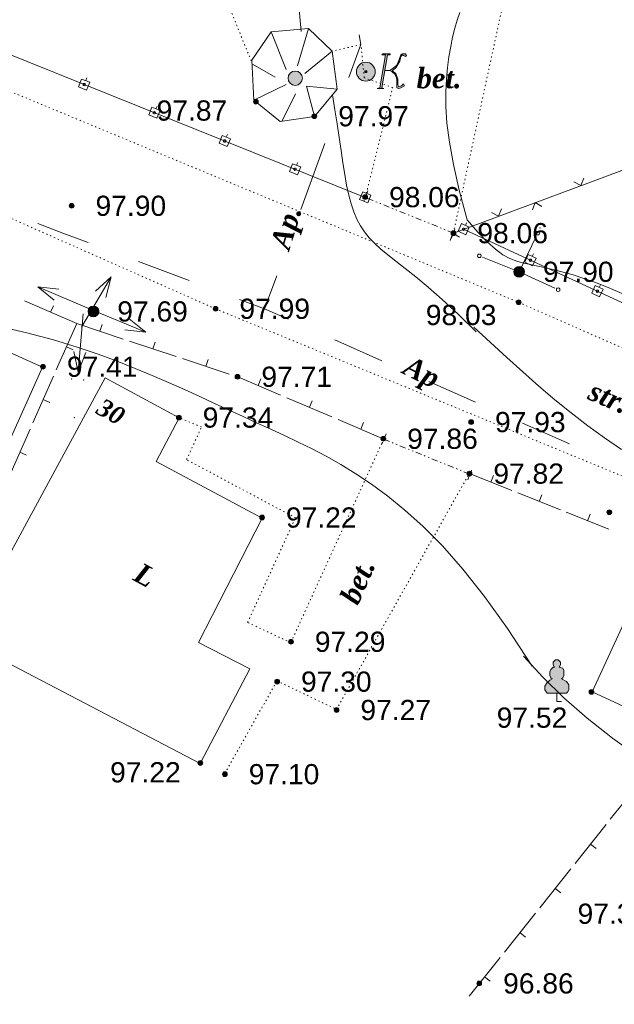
# Model space of a CAD drawing. Header units: millimetres. Extents: x 9396 to 25236, y 15106 to 31102.
# Tile 93 of 256: x 10825 to 10875, y 16146 to 16228. Entities that reach past the tile are written whole.
import ezdxf
from ezdxf.enums import TextEntityAlignment as Align

# ---------------------------------------------------------------- set-up
doc = ezdxf.new("R2010")
doc.units = ezdxf.units.MM
for name, pattern in [('DIVIDE', [1.25, 0.5, -0.25, 0, -0.25, 0, -0.25]), ('DOT', [0.25, 0, -0.25]), ('HIDDEN', [0.375, 0.25, -0.125])]:
    doc.linetypes.add(name, pattern=pattern)
for name, color, linetype, lineweight, true_color in [('1001010', 7, 'Continuous', 9, 0x000000), ('10010110', 7, 'Continuous', 20, 0xa25100), ('1070000', 7, 'DOT', 9, 0x000000), ('2030012', 7, 'Continuous', 9, 0x000000), ('21100200', 7, 'HIDDEN', 0, 0x800080), ('3000105', 7, 'DIVIDE', 9, 0x000000), ('3000130', 7, 'Continuous', 9, 0x000000), ('3000220', 7, 'Continuous', 9, 0x000000), ('3000260', 7, 'Continuous', 9, 0x000000), ('4000210', 7, 'Continuous', 9, 0x000000), ('5010210', 7, 'Continuous', 20, 0x008000), ('5010410', 7, 'Continuous', 9, 0x000000), ('6011210', 1, 'Continuous', 9, 0xff0000), ('8010200', 7, 'Continuous', 9, 0x000000), ('9010110', 7, 'Continuous', 9, 0x000000)]:
    doc.layers.add(name, color=color, linetype=linetype, lineweight=lineweight, true_color=true_color)
doc.styles.add('10', font='timesbi.ttf', dxfattribs={"height": 0.001481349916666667})
doc.styles.add('2', font='timesbi.ttf', dxfattribs={"height": 0.001692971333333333})
doc.styles.add('3', font='timesbi.ttf', dxfattribs={"height": 0.001692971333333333})
doc.styles.add('9', font='timesbi.ttf', dxfattribs={"height": 0.001692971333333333})
doc.styles.add('F2', font='arial.ttf', dxfattribs={"height": 0.001692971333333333})

# ---------------------------------------------------------------- blocks, each defined once
blk = doc.blocks.new('SYMBOL21100200')
at = {"true_color": 0x800080}
h = blk.add_hatch(color=216, dxfattribs=at)
edge = h.paths.add_edge_path()
edge.add_arc((0, 0), 0.1, 0, 360)
at = {"color": 216, "linetype": 'Continuous', "lineweight": 0, "true_color": 0x800080}
blk.add_circle((0, 0), 0.1, dxfattribs=at)
blk = doc.blocks.new('SYMBOL4000210')
at = {"true_color": 0xffffff}
blk.add_hatch(color=7, dxfattribs=at).paths.add_polyline_path([(0.05, 1.75), (-0.05, 1.75), (-0.15, 1.65), (-0.15, 1.55), (-0.1, 1.45), (-0.15, 1.45), (-0.25, 1.35), (-0.3, 1.25), (-0.3, 1.1), (-0.25, 1), (-0.2, 0.95), (-0.3, 0.9), (-0.35, 0.85), (-0.4, 0.8), (-0.5, 0.65), (-0.5, 0.5), (-0.4, 0.35), (-0.3, 0.35), (-0.1, 0.35), (0, 0.35), (0.15, 0.35), (0.4, 0.35), (0.45, 0.4), (0.5, 0.5), (0.5, 0.7), (0.4, 0.85), (0.2, 0.95), (0.25, 1), (0.3, 1.1), (0.3, 1.3), (0.25, 1.4), (0.1, 1.45), (0.15, 1.55), (0.15, 1.65)])
at = {"color": 18, "linetype": 'Continuous', "lineweight": 0, "true_color": 0x000000, "flags": 128}
blk.add_lwpolyline([(0.05, 1.75), (-0.05, 1.75), (-0.15, 1.65), (-0.15, 1.55), (-0.1, 1.45), (-0.15, 1.45), (-0.25, 1.35), (-0.3, 1.25), (-0.3, 1.1), (-0.25, 1), (-0.2, 0.95), (-0.3, 0.9), (-0.35, 0.85), (-0.4, 0.8), (-0.5, 0.65), (-0.5, 0.5), (-0.4, 0.35), (-0.3, 0.35), (-0.1, 0.35), (0, 0.35), (0.15, 0.35), (0.4, 0.35), (0.45, 0.4), (0.5, 0.5), (0.5, 0.7), (0.4, 0.85), (0.2, 0.95), (0.25, 1), (0.3, 1.1), (0.3, 1.3), (0.25, 1.4), (0.1, 1.45), (0.15, 1.55), (0.15, 1.65), (0.05, 1.75)], close=True, dxfattribs=at)
blk.add_lwpolyline([(0, 0.35), (0, 0), (0.2, 0)], dxfattribs=at)
blk = doc.blocks.new('SYMBOL5010410')
at = {"true_color": 0xffffff}
for points in [[(0.6715, 0.711), (0.8295, 0.711), (0.5925, -0.6715), (0.474, -0.711), (0.7505, -0.711), (0.6715, -0.6715), (0.9085, 0.711), (1.027, 0.711), (1.027, 0.7505), (0.711, 0.7505)], [(1, 0.05), (1.15, 0.15), (1.3035, 0.2765), (1.3825, 0.474), (1.4615, 0.711), (1.5405, 0.7505), (1.659, 0.7505), (1.6985, 0.6715), (1.659, 0.632), (1.58, 0.6715), (1.5405, 0.711), (1.4615, 0.632), (1.422, 0.4345), (1.264, 0.158), (1.106, 0.0395), (1.264, -0.079), (1.343, -0.316), (1.343, -0.553), (1.3825, -0.632), (1.501, -0.5925), (1.58, -0.5135), (1.6195, -0.5925), (1.4615, -0.6715), (1.3825, -0.711), (1.3035, -0.6715), (1.3035, -0.553), (1.3035, -0.316), (1.2245, -0.1185), (1.106, 0)], [(-0.0395, -0.0395), (0.0395, -0.0395), (0.0395, 0.0395), (-0.0395, 0.0395)]]:
    blk.add_hatch(color=7, dxfattribs=at).paths.add_polyline_path(points)
h = blk.add_hatch(color=7, dxfattribs=at)
edge = h.paths.add_edge_path()
edge.add_arc((0, 0), 0.395, 0, 360)
at = {"color": 18, "linetype": 'Continuous', "lineweight": 0, "true_color": 0x000000, "flags": 128}
for points in [[(0.6715, 0.711), (0.8295, 0.711), (0.5925, -0.6715), (0.474, -0.711), (0.7505, -0.711), (0.6715, -0.6715), (0.9085, 0.711), (1.027, 0.711), (1.027, 0.7505), (0.711, 0.7505), (0.6715, 0.711)], [(1, 0.05), (1, 0.05), (1.15, 0.15), (1.3035, 0.2765), (1.3825, 0.474), (1.4615, 0.711), (1.5405, 0.7505), (1.659, 0.7505), (1.6985, 0.6715), (1.659, 0.632), (1.58, 0.6715), (1.5405, 0.711), (1.4615, 0.632), (1.422, 0.4345), (1.264, 0.158), (1.106, 0.0395), (1.264, -0.079), (1.343, -0.316), (1.343, -0.553), (1.3825, -0.632), (1.501, -0.5925), (1.58, -0.5135), (1.6195, -0.5925), (1.4615, -0.6715), (1.3825, -0.711), (1.3035, -0.6715), (1.3035, -0.553), (1.3035, -0.316), (1.2245, -0.1185), (1.106, 0), (1, 0.05)], [(-0.0395, -0.0395), (0.0395, -0.0395), (0.0395, 0.0395), (-0.0395, 0.0395)]]:
    blk.add_lwpolyline(points, close=True, dxfattribs=at)
blk.add_lwpolyline([(1, 0.05), (0.8, 0.05)], dxfattribs=at)
at = {"color": 3, "linetype": 'Continuous', "lineweight": 0, "true_color": 0x00ea00}
blk.add_circle((0, 0), 0.395, dxfattribs=at)
blk = doc.blocks.new('SYMBOL2030012')
at = {"true_color": 0xffffff}
h = blk.add_hatch(color=7, dxfattribs=at)
edge = h.paths.add_edge_path()
edge.add_arc((0, 0), 0.225, 0, 360)
at = {"true_color": 0x000000}
h = blk.add_hatch(color=18, dxfattribs=at)
edge = h.paths.add_edge_path()
edge.add_arc((0, 0), 0.05, 0, 360)
at = {"color": 18, "linetype": 'Continuous', "lineweight": 0, "true_color": 0x000000}
for radius in [0.225, 0.05]:
    blk.add_circle((0, 0), radius, dxfattribs=at)
blk = doc.blocks.new('SYMBOL8010200')
at = {"true_color": 0x000000}
h = blk.add_hatch(color=18, dxfattribs=at)
edge = h.paths.add_edge_path()
edge.add_arc((0, 0), 0.3, 0, 360)
at = {"color": 18, "linetype": 'Continuous', "lineweight": 0, "true_color": 0x000000}
blk.add_circle((0, 0), 0.3, dxfattribs=at)

msp = doc.modelspace()

# ---------------------------------------------------------------- linework, layer by layer
at = {"layer": '1001010', "color": 253}
for p, q in [((10849.13384498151, 16227.64105991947), (10848.21216698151, 16224.49477991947)), ((10846.01338898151, 16227.34621991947), (10847.28075898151, 16224.18429991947)), ((10851.13339698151, 16225.72763991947), (10848.83316698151, 16223.87381991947)), ((10844.45750898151, 16224.63081991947), (10846.34935098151, 16223.56341991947)), ((10844.56374498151, 16221.62129991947), (10847.28075898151, 16222.94245991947)), ((10851.54019698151, 16222.53917991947), (10848.98846298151, 16222.78717991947)), ((10849.64577898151, 16220.26907991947), (10848.98846298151, 16222.78717991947)), ((10846.91036698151, 16219.83781991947), (10848.05687098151, 16222.16629991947)), ((10840.06763698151, 16165.99887991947), (10820.21539298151, 16176.39971991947))]:
    msp.add_line(p, q, dxfattribs=at)
for points in [[(10851.13339698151, 16225.72763991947, 0), (10849.13384498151, 16227.64105991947, 0), (10846.01338898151, 16227.34621991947, 0), (10844.39175098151, 16224.98745991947, 0), (10844.56374498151, 16221.62129991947, 0)], [(10851.13339698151, 16225.72763991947, 0), (10851.54019698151, 16222.53917991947, 0), (10849.64577898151, 16220.26907991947, 0), (10846.77508098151, 16219.82765991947, 0), (10844.56374498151, 16221.62129991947, 0)], [(10826.85080098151, 16199.25445991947, 0), (10809.63520898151, 16206.97685991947, 0), (10802.74680098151, 16190.24085991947, 0)], [(10802.74680098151, 16190.24085991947, 0), (10819.48355698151, 16182.83125991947, 0), (10826.85080098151, 16199.25445991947, 0)], [(10840.06763698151, 16165.99887991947, 0), (10844.22122898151, 16173.95727991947, 0), (10839.93221298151, 16176.16023991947, 0), (10845.26802898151, 16186.56767991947, 0), (10836.38000098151, 16191.32701991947, 0), (10838.31641698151, 16194.98567991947, 0), (10832.09602098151, 16198.35527991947, 0), (10820.21539298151, 16176.39971991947, 0)], [(10878.45498098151, 16184.02081991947, 0), (10872.90977298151, 16172.01081991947, 0), (10879.26513298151, 16169.07641991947, 0)]]:
    msp.add_polyline3d(points, dxfattribs=at)
at = {"layer": '10010110'}
msp.add_line((10848.15778929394, 16231.58661660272), (10848.54365314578, 16227.36991524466), dxfattribs=at)
for points in [[(10862.45342654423, 16211.59419663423, 4.624245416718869), (10861.7857514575, 16214.08557474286, 3.097883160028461), (10861.29449963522, 16216.24249409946, 1.950853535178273), (10860.95730756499, 16218.10421509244, 1.12896616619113), (10860.75181173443, 16219.70999811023, 0.5780306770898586), (10860.65564863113, 16221.09910354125, 0.2438566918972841), (10860.6464547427, 16222.31079177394, 0.07225383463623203), (10860.70186655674, 16223.38432319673, 0.009031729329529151), (10860.79952056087, 16224.35895819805, 0), (10860.92080810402, 16225.26771747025, 0), (10861.0621399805, 16226.11866292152, 0), (10861.22368184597, 16226.91361676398, 0), (10861.40559935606, 16227.65440120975, 0), (10861.60805816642, 16228.34283847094, 0), (10861.8312239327, 16228.9807507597, 0)], [(10851.14414765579, 16222.06459005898, 0), (10851.36152146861, 16220.82857638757, 0), (10851.55151944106, 16219.633951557, 0), (10851.72127086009, 16218.48673008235, 0), (10851.87790501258, 16217.39292647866, 0), (10852.02855118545, 16216.35855526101, 0), (10852.18033866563, 16215.38963094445, 0), (10852.34039674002, 16214.49216804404, 0), (10852.51585469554, 16213.67218107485, 0), (10852.71361992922, 16212.93277709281, 0), (10852.93971227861, 16212.26543331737, 0), (10853.19992969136, 16211.65871950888, 0), (10853.50007011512, 16211.10120542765, 0), (10853.84593149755, 16210.58146083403, 0), (10854.24331178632, 16210.08805548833, 0), (10854.69800892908, 16209.6095591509, 0), (10855.21582087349, 16209.13454158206, 0), (10855.80427018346, 16208.64791471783, 0), (10856.47777788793, 16208.1199591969, 0), (10857.25248963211, 16207.51729783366, 0), (10858.14455106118, 16206.80655344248, 0), (10859.17010782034, 16205.95434883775, 0), (10860.34530555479, 16204.92730683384, 0), (10861.68628990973, 16203.69205024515, 0), (10863.20920653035, 16202.21520188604, 0)], [(10875.44252490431, 16205.40955298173, 0), (10874.2488141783, 16205.92592816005, 0), (10873.19751643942, 16206.34084731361, 0), (10872.22673810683, 16206.68640321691, 0), (10871.33031158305, 16206.9720894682, 0), (10870.5020692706, 16207.20739966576, 0), (10869.735843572, 16207.40182740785, 0), (10869.02546688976, 16207.56486629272, 0), (10868.3647716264, 16207.70600991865, 0), (10867.74759018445, 16207.8347518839, 0), (10867.16544422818, 16207.96456378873, 0), (10866.60061246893, 16208.12482924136, 0), (10866.0330628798, 16208.34890985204, 0), (10865.44276343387, 16208.670167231, 0), (10864.80968210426, 16209.12196298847, 0), (10864.11378686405, 16209.73765873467, 0), (10863.33504568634, 16210.55061607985, 0), (10862.45342654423, 16211.59419663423, 0)], [(10867.88956597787, 16174.18565542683, 0), (10865.83177607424, 16177.32935465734, 0), (10863.89860896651, 16180.02440268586, 0), (10862.08114727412, 16182.31816568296, 0), (10860.37047361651, 16184.25800981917, 0), (10858.75767061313, 16185.89130126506, 0), (10857.23382088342, 16187.26540619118, 0), (10855.79000704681, 16188.42769076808, 0), (10854.41731172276, 16189.42552116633, 0), (10853.10666290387, 16190.30115295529, 0), (10851.84837007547, 16191.07639929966, 0), (10850.63258809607, 16191.76796276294, 0), (10849.44947182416, 16192.39254590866, 0), (10848.28917611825, 16192.96685130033, 0), (10847.14185583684, 16193.50758150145, 0), (10845.99766583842, 16194.03143907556, 0), (10844.84676098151, 16194.55512658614, 0), (10843.68007663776, 16195.09221846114, 0), (10842.49167023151, 16195.64377658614, 0), (10841.27637970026, 16196.20773471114, 0), (10840.02904298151, 16196.78202658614, 0), (10838.74449801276, 16197.36458596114, 0), (10837.41758273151, 16197.95334658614, 0), (10836.04313507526, 16198.54624221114, 0), (10834.61599298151, 16199.14120658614, 0), (10833.12324051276, 16199.73651778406, 0), (10831.52094623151, 16200.33183116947, 0), (10829.75742482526, 16200.92714642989, 0), (10827.78099098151, 16201.5224632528, 0), (10825.53995938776, 16202.11778132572, 0), (10822.98264473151, 16202.71310033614, 0)], [(10863.01418498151, 16202.58085991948, 0), (10864.39411132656, 16201.30612165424, 0), (10865.75565187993, 16200.05831352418, 0), (10867.10614826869, 16198.84056854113, 0), (10868.45294211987, 16197.65601971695, 0), (10869.80337506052, 16196.50780006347, 0), (10871.16478871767, 16195.39904259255, 0), (10872.54452471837, 16194.33288031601, 0), (10873.94992468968, 16193.31244624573, 0), (10875.38458799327, 16192.34058317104, 0)], [(10922.82990494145, 16145.82377990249, 156.5922593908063), (10916.41654611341, 16147.810945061, 113.4662942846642), (10910.58883419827, 16149.7981102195, 84.44102922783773), (10905.30025752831, 16151.77727337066, 67.13530232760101), (10900.50430443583, 16153.74043250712, 59.16795169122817), (10896.15446325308, 16155.67958562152, 58.15781542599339), (10892.20422231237, 16157.58673070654, 61.72373163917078), (10888.60706994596, 16159.4538657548, 67.48453843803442), (10885.31649448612, 16161.27298875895, 73.05907392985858), (10882.29131893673, 16163.03976529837, 76.40756262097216), (10879.51170498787, 16164.7645312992, 76.85577461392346), (10876.96314900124, 16166.46129027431, 74.07086641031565), (10874.63114733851, 16168.14404573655, 67.71999451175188), (10872.50119636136, 16169.8268011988, 57.47031541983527), (10870.55879243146, 16171.5235601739, 42.988985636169), (10868.78943191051, 16173.24832617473, 23.9431616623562), (10867.17861116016, 16175.01510271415, 1.4210854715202e-14)]]:
    msp.add_polyline3d(points, dxfattribs=at)
at = {"layer": '1070000', "color": 253}
for p, q in [((10861.28860898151, 16210.48533991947), (10865.92577698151, 16231.90461991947)), ((10853.54142698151, 16226.29635991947), (10851.13339698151, 16225.72763991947)), ((10816.06656098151, 16225.71151991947), (10866.75099498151, 16204.67825991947)), ((10866.75099498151, 16204.67825991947), (10930.13982298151, 16176.83105991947)), ((10841.34825298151, 16204.13417991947), (10966.56972898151, 16152.63497991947))]:
    msp.add_line(p, q, dxfattribs=at)
for points in [[(10865.92577698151, 16231.90461991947, 0), (10871.33675698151, 16233.17813991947, 0), (10863.91587698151, 16258.11729991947, 0), (10836.01204698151, 16248.88791991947, 0), (10841.94227498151, 16230.85561991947, 0), (10844.45750898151, 16224.63081991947, 0)], [(10853.90779498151, 16213.46999991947, 0), (10856.20818498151, 16222.67671991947, 0), (10853.80958498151, 16223.49949991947, 0), (10853.54142698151, 16226.29635991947, 0)], [(10841.34825298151, 16204.13417991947, 0), (10811.46750498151, 16217.36131991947, 0), (10811.46750498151, 16217.36131991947, 0)], [(10855.42717498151, 16193.16207991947, 0), (10847.66356898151, 16176.14527991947, 0), (10844.04316298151, 16177.83657991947, 0), (10848.05038498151, 16186.60727991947, 0), (10838.93431098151, 16191.48665991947, 0), (10840.17677098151, 16194.22767991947, 0), (10838.31636898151, 16194.98567991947, 0)], [(10842.12912698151, 16165.17795991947, 0), (10846.50432498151, 16172.93675991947, 0), (10851.49353098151, 16170.54955991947, 0), (10862.64312498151, 16190.36915991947, 0)]]:
    msp.add_polyline3d(points, dxfattribs=at)
at = {"layer": '3000105', "color": 253}
for p, q in [((10854.0952395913, 16213.93353472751), (10853.68286144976, 16212.91375814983)), ((10861.28860898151, 16210.48533991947), (10853.90779498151, 16213.46999991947)), ((10861.10116437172, 16210.02180511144), (10861.51354251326, 16211.04158168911)), ((10855.64809029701, 16193.65851410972), (10855.2348394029, 16192.63909089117)), ((10855.46024898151, 16193.19513991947), (10862.67624498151, 16190.26993991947)), ((10862.488403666, 16189.80656572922), (10862.90165456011, 16190.82598894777))]:
    msp.add_line(p, q, dxfattribs=at)
at = {"layer": '3000130', "color": 253}
for p, q in [((10806.77748298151, 16232.40525991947), (10853.90779498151, 16213.46999991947)), ((10830.56088953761, 16223.49672905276), (10830.47088953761, 16223.26672905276)), ((10836.45088953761, 16221.12672905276), (10836.36088953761, 16220.89672905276)), ((10842.35088953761, 16218.75672905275), (10842.25088953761, 16218.52672905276)), ((10848.24088953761, 16216.39672905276), (10848.14088953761, 16216.16672905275)), ((10854.13088953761, 16214.02672905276), (10854.03088953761, 16213.79672905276)), ((10862.40088953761, 16211.34672905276), (10862.30088953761, 16211.12672905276)), ((10862.15108442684, 16210.80660943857), (10912.57370898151, 16187.40903991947)), ((10868.01088953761, 16208.74672905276), (10867.90088953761, 16208.52672905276)), ((10873.61088953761, 16206.14672905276), (10873.50088953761, 16205.92672905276))]:
    msp.add_line(p, q, dxfattribs=at)
for points in [[(10829.87088953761, 16222.74672905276, 0), (10830.55088953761, 16222.47672905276, 0), (10830.81088953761, 16223.12672905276, 0), (10830.13088953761, 16223.39672905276, 0), (10829.87088953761, 16222.74672905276, 0)], [(10830.34088953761, 16222.83672905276, 0), (10830.39088953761, 16222.84672905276, 0), (10830.43088953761, 16222.88672905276, 0), (10830.44088953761, 16222.93672905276, 0), (10830.43088953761, 16222.98672905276, 0), (10830.39088953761, 16223.02672905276, 0), (10830.34088953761, 16223.03672905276, 0), (10830.29088953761, 16223.02672905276, 0), (10830.25088953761, 16222.98672905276, 0), (10830.24088953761, 16222.93672905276, 0), (10830.25088953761, 16222.88672905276, 0), (10830.29088953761, 16222.84672905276, 0), (10830.34088953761, 16222.83672905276, 0)], [(10835.76088953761, 16220.38672905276, 0), (10836.44088953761, 16220.10672905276, 0), (10836.70088953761, 16220.75672905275, 0), (10836.02088953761, 16221.03672905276, 0), (10835.76088953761, 16220.38672905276, 0)], [(10836.23088953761, 16220.46672905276, 0), (10836.28088953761, 16220.48672905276, 0), (10836.32088953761, 16220.51672905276, 0), (10836.33088953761, 16220.56672905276, 0), (10836.32088953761, 16220.62672905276, 0), (10836.28088953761, 16220.65672905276, 0), (10836.23088953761, 16220.67672905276, 0), (10836.18088953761, 16220.65672905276, 0), (10836.14088953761, 16220.62672905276, 0), (10836.13088953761, 16220.56672905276, 0), (10836.14088953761, 16220.51672905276, 0), (10836.18088953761, 16220.48672905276, 0), (10836.23088953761, 16220.46672905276, 0)], [(10841.65088953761, 16218.01672905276, 0), (10842.33088953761, 16217.74672905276, 0), (10842.60088953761, 16218.38672905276, 0), (10841.91088953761, 16218.66672905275, 0), (10841.65088953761, 16218.01672905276, 0)], [(10842.12088953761, 16218.10672905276, 0), (10842.17088953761, 16218.11672905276, 0), (10842.21088953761, 16218.15672905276, 0), (10842.22088953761, 16218.20672905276, 0), (10842.21088953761, 16218.25672905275, 0), (10842.17088953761, 16218.29672905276, 0), (10842.12088953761, 16218.30672905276, 0), (10842.07088953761, 16218.29672905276, 0), (10842.03088953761, 16218.25672905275, 0), (10842.02088953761, 16218.20672905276, 0), (10842.03088953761, 16218.15672905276, 0), (10842.07088953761, 16218.11672905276, 0), (10842.12088953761, 16218.10672905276, 0)], [(10847.54088953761, 16215.64672905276, 0), (10848.23088953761, 16215.37672905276, 0), (10848.49088953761, 16216.02672905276, 0), (10847.80088953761, 16216.29672905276, 0), (10847.54088953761, 16215.64672905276, 0)], [(10848.01088953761, 16215.73672905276, 0), (10848.06088953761, 16215.74672905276, 0), (10848.10088953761, 16215.78672905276, 0), (10848.12088953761, 16215.83672905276, 0), (10848.10088953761, 16215.88672905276, 0), (10848.06088953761, 16215.92672905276, 0), (10848.01088953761, 16215.93672905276, 0), (10847.96088953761, 16215.92672905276, 0), (10847.92088953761, 16215.88672905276, 0), (10847.91088953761, 16215.83672905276, 0), (10847.92088953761, 16215.78672905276, 0), (10847.96088953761, 16215.74672905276, 0), (10848.01088953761, 16215.73672905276, 0)], [(10853.43088953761, 16213.28672905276, 0), (10854.12088953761, 16213.00672905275, 0), (10854.38088953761, 16213.65672905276, 0), (10853.69088953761, 16213.93672905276, 0), (10853.43088953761, 16213.28672905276, 0)], [(10853.90088953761, 16213.36672905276, 0), (10853.95088953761, 16213.38672905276, 0), (10853.99088953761, 16213.41672905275, 0), (10854.01088953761, 16213.46672905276, 0), (10853.99088953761, 16213.52672905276, 0), (10853.95088953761, 16213.55672905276, 0), (10853.90088953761, 16213.57672905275, 0), (10853.85088953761, 16213.55672905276, 0), (10853.81088953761, 16213.52672905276, 0), (10853.80088953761, 16213.46672905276, 0), (10853.81088953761, 16213.41672905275, 0), (10853.85088953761, 16213.38672905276, 0), (10853.90088953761, 16213.36672905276, 0)], [(10861.68088953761, 16210.63672905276, 0), (10862.33088953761, 16210.33672905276, 0), (10862.62088953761, 16210.97672905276, 0), (10861.97088953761, 16211.27672905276, 0), (10861.68088953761, 16210.63672905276, 0)], [(10862.15088953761, 16210.70672905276, 0), (10862.20088953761, 16210.71672905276, 0), (10862.24088953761, 16210.75672905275, 0), (10862.25088953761, 16210.80672905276, 0), (10862.24088953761, 16210.85672905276, 0), (10862.20088953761, 16210.89672905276, 0), (10862.15088953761, 16210.90672905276, 0), (10862.10088953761, 16210.89672905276, 0), (10862.06088953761, 16210.85672905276, 0), (10862.05088953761, 16210.80672905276, 0), (10862.06088953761, 16210.75672905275, 0), (10862.10088953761, 16210.71672905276, 0), (10862.15088953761, 16210.70672905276, 0)], [(10867.28088953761, 16208.03672905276, 0), (10867.93088953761, 16207.73672905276, 0), (10868.23088953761, 16208.37672905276, 0), (10867.57088953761, 16208.67672905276, 0), (10867.28088953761, 16208.03672905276, 0)], [(10867.75088953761, 16208.10672905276, 0), (10867.80088953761, 16208.11672905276, 0), (10867.84088953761, 16208.15672905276, 0), (10867.85088953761, 16208.20672905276, 0), (10867.84088953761, 16208.25672905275, 0), (10867.80088953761, 16208.29672905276, 0), (10867.75088953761, 16208.30672905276, 0), (10867.70088953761, 16208.29672905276, 0), (10867.66088953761, 16208.25672905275, 0), (10867.65088953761, 16208.20672905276, 0), (10867.66088953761, 16208.15672905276, 0), (10867.70088953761, 16208.11672905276, 0), (10867.75088953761, 16208.10672905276, 0)], [(10872.88088953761, 16205.43672905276, 0), (10873.53088953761, 16205.13672905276, 0), (10873.83088953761, 16205.77672905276, 0), (10873.18088953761, 16206.07672905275, 0), (10872.88088953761, 16205.43672905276, 0)], [(10873.35088953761, 16205.50672905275, 0), (10873.41088953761, 16205.51672905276, 0), (10873.44088953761, 16205.55672905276, 0), (10873.46088953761, 16205.60672905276, 0), (10873.44088953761, 16205.65672905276, 0), (10873.41088953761, 16205.69672905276, 0), (10873.35088953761, 16205.70672905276, 0), (10873.30088953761, 16205.69672905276, 0), (10873.27088953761, 16205.65672905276, 0), (10873.25088953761, 16205.60672905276, 0), (10873.27088953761, 16205.55672905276, 0), (10873.30088953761, 16205.51672905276, 0), (10873.35088953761, 16205.50672905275, 0)]]:
    msp.add_polyline3d(points, close=True, dxfattribs=at)
at = {"layer": '3000220', "color": 253}
for p, q in [((10825.35088953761, 16204.80672905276), (10829.72088953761, 16202.89672905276)), ((10827.53088953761, 16203.84672905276), (10827.77088953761, 16204.39672905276)), ((10829.72088953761, 16202.89672905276), (10828.00088953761, 16199.00672905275)), ((10829.72088953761, 16202.89672905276), (10833.62088953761, 16201.59672905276)), ((10831.67088953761, 16202.24672905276), (10831.86088953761, 16202.81672905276)), ((10834.15088953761, 16201.42672905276), (10838.05088953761, 16200.13672905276)), ((10836.10088953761, 16200.77672905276), (10836.29088953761, 16201.34672905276)), ((10828.86088953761, 16200.94672905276), (10829.41088953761, 16200.70672905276)), ((10838.59088953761, 16199.95672905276), (10842.49088953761, 16198.66672905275)), ((10840.54088953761, 16199.30672905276), (10840.73088953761, 16199.87672905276)), ((10827.77088953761, 16198.47672905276), (10826.05088953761, 16194.58672905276)), ((10844.92088953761, 16197.69672905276), (10845.15088953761, 16198.25672905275)), ((10826.91088953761, 16196.53672905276), (10827.46088953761, 16196.28672905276)), ((10847.33088953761, 16196.67672905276), (10851.11088953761, 16195.06672905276)), ((10849.22088953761, 16195.87672905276), (10849.45088953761, 16196.42672905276)), ((10851.63088953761, 16194.84672905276), (10855.41088953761, 16193.23672905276)), ((10853.52088953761, 16194.04672905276), (10853.75088953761, 16194.59672905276)), ((10825.82088953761, 16194.05672905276), (10824.10088953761, 16190.17672905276)), ((10824.96088953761, 16192.11672905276), (10825.51088953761, 16191.87672905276)), ((10862.63088953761, 16190.32672905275), (10866.20088953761, 16188.89672905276)), ((10864.42088953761, 16189.60672905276), (10864.64088953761, 16190.16672905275)), ((10866.69088953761, 16188.70672905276), (10870.27088953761, 16187.27672905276)), ((10868.48088953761, 16187.98672905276), (10868.70088953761, 16188.54672905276)), ((10870.75088953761, 16187.07672905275), (10874.33088953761, 16185.64672905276)), ((10872.54088953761, 16186.36672905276), (10872.76088953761, 16186.92672905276)), ((10877.05088953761, 16164.60672905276), (10874.44088953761, 16161.33672905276)), ((10874.09088953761, 16160.88672905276), (10871.49088953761, 16157.62672905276)), ((10872.79088953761, 16159.25672905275), (10873.26088953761, 16158.88672905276)), ((10871.13088953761, 16157.17672905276), (10868.53088953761, 16153.91672905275)), ((10869.83088953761, 16155.54672905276), (10870.30088953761, 16155.17672905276)), ((10868.17088953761, 16153.46672905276), (10865.57088953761, 16150.20672905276)), ((10866.87088953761, 16151.83672905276), (10867.34088953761, 16151.46672905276)), ((10865.21088953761, 16149.75672905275), (10862.61088953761, 16146.49672905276)), ((10863.91088953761, 16148.12672905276), (10864.38088953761, 16147.75672905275))]:
    msp.add_line(p, q, dxfattribs=at)
msp.add_polyline3d([(10843.02088953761, 16198.48672905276, 0), (10843.21088953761, 16198.42672905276, 0), (10846.81088953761, 16196.89672905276, 0)], dxfattribs=at)
at = {"layer": '3000260', "color": 253}
msp.add_line((10885.76826898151, 16219.60393991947), (10861.28860898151, 16210.48533991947), dxfattribs=at)
for points in [[(10872.23088953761, 16215.09672905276, 0), (10871.97088953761, 16214.46672905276, 0), (10871.37088953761, 16214.77672905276, 0)], [(10868.70088953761, 16212.71672905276, 0), (10868.13088953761, 16213.03672905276, 0), (10867.92088953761, 16212.42672905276, 0)], [(10865.33088953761, 16212.52672905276, 0), (10865.07088953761, 16211.89672905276, 0), (10864.47088953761, 16212.20672905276, 0)], [(10861.80088953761, 16210.14672905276, 0), (10861.23088953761, 16210.46672905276, 0), (10861.03088953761, 16209.85672905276, 0)]]:
    msp.add_polyline3d(points, dxfattribs=at)
at = {"layer": '5010210'}
for p, q in [((10853.40088953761, 16227.11672905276), (10853.54088953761, 16226.29672905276)), ((10853.54088953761, 16226.29672905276), (10852.53088953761, 16223.52672905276)), ((10848.50088953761, 16212.44672905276), (10850.51088953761, 16217.98672905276)), ((10828.56088953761, 16210.47672905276), (10826.45088953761, 16211.27672905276)), ((10830.67088953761, 16209.68672905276), (10828.56088953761, 16210.47672905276)), ((10834.90088953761, 16208.09672905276), (10839.13088953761, 16206.51672905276)), ((10846.48088953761, 16206.90672905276), (10845.47088953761, 16204.13672905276)), ((10845.47088953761, 16204.13672905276), (10843.36088953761, 16204.92672905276)), ((10847.44088953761, 16203.26672905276), (10845.47088953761, 16204.13672905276)), ((10851.36088953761, 16201.52672905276), (10855.29088953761, 16199.77672905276)), ((10861.19088953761, 16197.16672905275), (10859.22088953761, 16198.03672905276)), ((10863.15088953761, 16196.29672905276), (10861.19088953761, 16197.16672905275)), ((10867.08088953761, 16194.55672905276), (10871.01088953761, 16192.81672905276))]:
    msp.add_line(p, q, dxfattribs=at)
at = {"layer": '6011210'}
for p, q in [((10830.10799298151, 16202.59065991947), (10832.60268360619, 16206.80806654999)), ((10830.97480654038, 16204.0560541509), (10826.46587375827, 16205.97426299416)), ((10830.25666298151, 16203.70785991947), (10829.84464089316, 16198.8252133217)), ((10830.97480654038, 16204.0560541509), (10835.50330253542, 16202.18449757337))]:
    msp.add_line(p, q, dxfattribs=at)
for points in [[(10831.30683108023, 16205.59944492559, 0), (10832.60268360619, 16206.80806654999, 0), (10832.60268360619, 16206.80806654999, 0), (10832.16752631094, 16205.09032438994, 0)], [(10827.8344617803, 16204.84866678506, 0), (10826.46587375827, 16205.97426299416, 0), (10826.46587375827, 16205.97426299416, 0), (10828.2259329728, 16205.76885714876, 0)], [(10834.12316684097, 16203.29590454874, 0), (10835.50330253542, 16202.18449757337, 0), (10835.50330253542, 16202.18449757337, 0), (10833.74121651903, 16202.37172169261, 0)], [(10830.48581657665, 16200.47714968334, 0), (10829.84464089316, 16198.8252133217, 0), (10829.84464089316, 16198.8252133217, 0), (10829.48935808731, 16200.56123582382, 0)]]:
    msp.add_polyline3d(points, dxfattribs=at)
for p in [(10829.29374138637, 16198.2430901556), (10830.29019987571, 16198.15900401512), (10829.52289498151, 16195.01237991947)]:
    msp.add_point(p, dxfattribs=at)
at = {"layer": '9010110', "color": 253}
for q in [(10868.22176367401, 16210.20829104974), (10863.73598015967, 16208.46262464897), (10869.79643497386, 16205.85388273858)]:
    msp.add_line((10866.79768498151, 16207.23137991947), q, dxfattribs=at)
for points in [[(10868.50122537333, 16210.47891933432, 0), (10868.4811291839, 16210.55391933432, 0), (10868.42622537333, 16210.60882314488, 0), (10868.35122537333, 16210.62891933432, 0), (10868.27622537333, 16210.60882314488, 0), (10868.22132156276, 16210.55391933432, 0), (10868.20122537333, 16210.47891933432, 0), (10868.22132156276, 16210.40391933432, 0), (10868.27622537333, 16210.34901552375, 0), (10868.35122537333, 16210.32891933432, 0), (10868.42622537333, 16210.34901552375, 0), (10868.4811291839, 16210.40391933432, 0), (10868.50122537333, 16210.47891933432, 0)], [(10863.60764335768, 16208.57455598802, 0), (10863.58754716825, 16208.64955598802, 0), (10863.53264335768, 16208.70445979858, 0), (10863.45764335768, 16208.72455598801, 0), (10863.38264335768, 16208.70445979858, 0), (10863.32773954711, 16208.64955598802, 0), (10863.30764335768, 16208.57455598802, 0), (10863.32773954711, 16208.49955598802, 0), (10863.38264335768, 16208.44465217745, 0), (10863.45764335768, 16208.42455598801, 0), (10863.53264335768, 16208.44465217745, 0), (10863.58754716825, 16208.49955598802, 0), (10863.60764335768, 16208.57455598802, 0)], [(10870.21904860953, 16205.72865572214, 0), (10870.1989524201, 16205.80365572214, 0), (10870.14404860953, 16205.85855953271, 0), (10870.06904860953, 16205.87865572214, 0), (10869.99404860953, 16205.85855953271, 0), (10869.93914479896, 16205.80365572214, 0), (10869.91904860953, 16205.72865572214, 0), (10869.93914479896, 16205.65365572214, 0), (10869.99404860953, 16205.59875191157, 0), (10870.06904860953, 16205.57865572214, 0), (10870.14404860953, 16205.59875191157, 0), (10870.1989524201, 16205.65365572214, 0), (10870.21904860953, 16205.72865572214, 0)]]:
    msp.add_polyline3d(points, close=True, dxfattribs=at)
at = {"layer": '9010110'}
msp.add_point((10868.56015632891, 16210.9156711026), dxfattribs=at)

# ---------------------------------------------------------------- block references
at = {"layer": '2030012', "color": 253, "xscale": 2, "yscale": 2, "zscale": 2}
for p in [(10866.79768498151, 16207.23137991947), (10831.11724098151, 16203.91455991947)]:
    msp.add_blockref('SYMBOL2030012', p, dxfattribs=at)
at = {"layer": '21100200', "xscale": 2, "yscale": 2, "zscale": 2}
for p in [(10844.73798098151, 16221.49745991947, 195.74), (10849.63798098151, 16220.27745991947, 195.94), (10853.89798098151, 16213.49745991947, 196.12), (10829.29702098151, 16212.77131991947, 195.8017), (10861.29798098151, 16210.47745991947, 196.12), (10866.79798098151, 16207.23745991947, 195.8), (10866.75798098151, 16204.67745991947, 196.06), (10831.11724098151, 16203.91455991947, 195.38076), (10841.35798098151, 16204.13745991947, 195.98), (10826.89798098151, 16199.27745991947, 194.82), (10843.19798098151, 16198.43745991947, 195.42), (10838.27798098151, 16195.01745991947, 194.68), (10862.77798098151, 16194.63745991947, 195.86), (10855.41798098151, 16193.23745991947, 195.72), (10862.63798098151, 16190.31745991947, 195.64), (10874.35798098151, 16187.07745991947, 195.7), (10845.25798098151, 16186.63745991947, 194.44), (10847.67798098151, 16176.21745991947, 194.58), (10846.51798098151, 16172.87745991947, 194.6), (10872.85798098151, 16172.01745991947, 195.04), (10851.49798098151, 16170.49745991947, 194.54), (10840.07798098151, 16166.05745991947, 194.44), (10842.13798098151, 16165.11745991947, 194.2), (10863.45798098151, 16147.57745991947, 193.72)]:
    msp.add_blockref('SYMBOL21100200', p, dxfattribs=at)
at = {"layer": '4000210', "color": 253, "xscale": 2, "yscale": 2, "zscale": 2}
msp.add_blockref('SYMBOL4000210', (10869.96039098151, 16171.19785991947), dxfattribs=at)
at = {"layer": '5010410', "color": 253, "xscale": 2, "yscale": 2, "zscale": 2}
msp.add_blockref('SYMBOL5010410', (10853.95052898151, 16224.01433991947), dxfattribs=at)
at = {"layer": '8010200', "color": 253, "xscale": 2, "yscale": 2, "zscale": 2}
msp.add_blockref('SYMBOL8010200', (10848.03475899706, 16223.46839343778, 114.5464974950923), dxfattribs=at)

# ---------------------------------------------------------------- texts
at = {"layer": '1001010', "color": 1, "true_color": 0xff0000, "style": '10'}
msp.add_text('30', height=1.481349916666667, rotation=331.1000000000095, dxfattribs=at).set_placement((10831.60171098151, 16196.05707991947), align=Align.MIDDLE_LEFT)
at = {"layer": '1001010', "color": 253, "style": '9'}
msp.add_text('L', height=1.692971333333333, rotation=331.5999999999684, dxfattribs=at).set_placement((10834.74171098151, 16182.17707991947), align=Align.MIDDLE_LEFT)
at = {"layer": '1070000', "color": 253, "style": '2'}
msp.add_text('bet.', height=1.692971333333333, dxfattribs=at).set_placement((10858.20719298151, 16223.47497991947), align=Align.MIDDLE_LEFT)
for s, rotation, p in [('str.D.Careciobanu', 336.7999999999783, (10872.78540898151, 16197.37465991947)), ('bet.', 66.4000000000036, (10852.50612598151, 16179.55355991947))]:
    msp.add_text(s, height=1.692971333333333, rotation=rotation, dxfattribs=at).set_placement(p, align=Align.MIDDLE_LEFT)
at = {"layer": '21100200', "color": 253, "style": 'F2'}
for s, p in [('97.87', (10836.41798098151, 16220.75745991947, 195.74)), ('97.97', (10851.63798098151, 16220.27745991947, 195.94)), ('98.06', (10855.89798098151, 16213.49745991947, 196.12)), ('97.90', (10831.29702098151, 16212.77131991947, 195.8017)), ('98.06', (10863.29798098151, 16210.47745991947, 196.12)), ('97.90', (10868.79798098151, 16207.23745991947, 195.8)), ('97.69', (10833.11724098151, 16203.91455991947, 195.38076)), ('97.99', (10843.35798098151, 16204.13745991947, 195.98)), ('98.03', (10858.97798098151, 16203.61745991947, 196.06)), ('97.41', (10828.89798098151, 16199.27745991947, 194.82)), ('97.71', (10845.19798098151, 16198.43745991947, 195.42)), ('97.34', (10840.27798098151, 16195.01745991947, 194.68)), ('97.93', (10864.77798098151, 16194.63745991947, 195.86)), ('97.86', (10857.41798098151, 16193.23745991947, 195.72)), ('97.82', (10864.63798098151, 16190.31745991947, 195.64)), ('97.22', (10847.25798098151, 16186.63745991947, 194.44)), ('97.29', (10849.67798098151, 16176.21745991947, 194.58)), ('97.30', (10848.51798098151, 16172.87745991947, 194.6)), ('97.27', (10853.49798098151, 16170.49745991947, 194.54)), ('97.52', (10864.91798098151, 16169.85745991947, 195.04)), ('97.22', (10832.51798098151, 16165.27745991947, 194.44)), ('97.10', (10844.13798098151, 16165.11745991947, 194.2)), ('97.38', (10871.69798098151, 16153.41745991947, 194.76)), ('96.86', (10865.45798098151, 16147.57745991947, 193.72))]:
    msp.add_text(s, height=1.692971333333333, dxfattribs=at).set_placement(p, align=Align.MIDDLE_LEFT)
at = {"layer": '5010210', "color": 253, "style": '3'}
for s, rotation, p in [('Ap.', 72.69999999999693, (10846.72588953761, 16209.23672905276)), ('Ap', 333.6000000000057, (10857.30088953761, 16199.50672905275))]:
    msp.add_text(s, height=1.692971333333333, rotation=rotation, dxfattribs=at).set_placement(p, align=Align.MIDDLE_LEFT)

doc.saveas('drawing.dxf')
